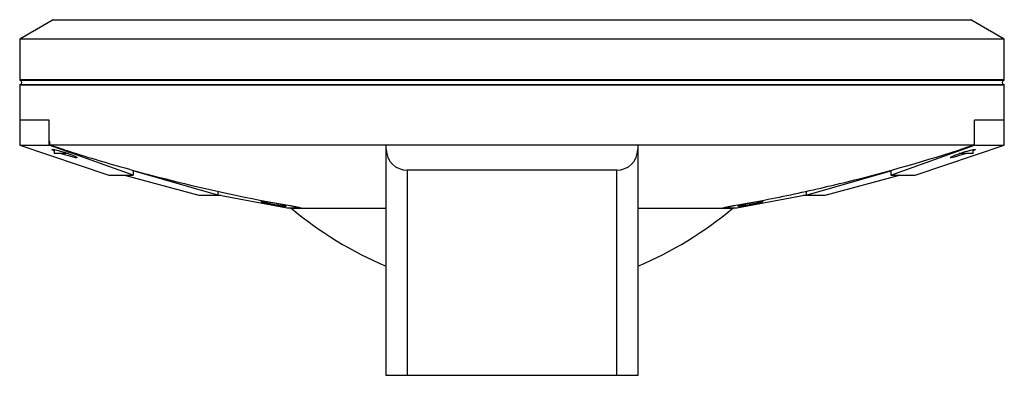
# Paper-space layout '_Derecha' of a CAD drawing. Header units: millimetres. Extents: x -117 to 118, y -91 to -6.
import ezdxf

# ---------------------------------------------------------------- set-up
doc = ezdxf.new("R2010")
doc.units = ezdxf.units.MM

psp = doc.layouts.new('_Derecha')

# ---------------------------------------------------------------- linework, layer by layer
at = {"color": 7, "linetype": 'Continuous', "lineweight": 25}
for p, q in [((-109.5, -5.54), (-117.5, -10.16)), ((-109.5, -5.54), (109.5, -5.54)), ((117.5, -10.16), (109.5, -5.54)), ((-117.5, -10.16), (-117.5, -19.87)), ((117.5, -10.16), (-117.5, -10.16)), ((117.5, -19.87), (117.5, -10.16)), ((-117.5, -21.21), (-117.5, -35.54)), ((117.5, -35.54), (117.5, -21.21)), ((-110.43, -29.54), (-117.5, -29.54)), ((-110.43, -35.54), (-110.43, -29.54)), ((117.5, -29.54), (110.41, -29.54)), ((110.41, -35.54), (110.41, -29.54)), ((-117.5, -35.54), (-96.19, -42.68)), ((-117.5, -35.54), (-110.43, -35.54)), ((-90.4, -42.68), (-110.43, -35.54)), ((110.07, -35.54), (-110.08, -35.54)), ((-109.31, -36.58), (-109.31, -37.54)), ((-105.89, -37.54), (-109.31, -37.54)), ((-30, -90.54), (-30, -35.54)), ((30, -35.54), (30, -90.54)), ((90.39, -42.68), (110.41, -35.54)), ((96.19, -42.68), (117.5, -35.54)), ((110.1, -37.54), (106.76, -37.54)), ((110.1, -37.54), (110.1, -36.58)), ((110.41, -35.54), (117.5, -35.54)), ((-70.24, -47.52), (-90.4, -41.68)), ((-90.4, -41.68), (-90.4, -42.68)), ((25, -41.54), (-25, -41.54)), ((-25, -41.54), (-25, -90.54)), ((25, -90.54), (25, -41.54)), ((70.23, -47.52), (90.39, -41.68)), ((90.39, -41.68), (90.39, -42.68)), ((-96.19, -42.68), (-90.4, -42.68)), ((-92.52, -42.68), (-74.74, -47.52)), ((74.74, -47.52), (92.52, -42.68)), ((90.39, -42.68), (96.19, -42.68)), ((-70.24, -46.52), (-70.24, -47.52)), ((70.23, -46.52), (70.23, -47.52)), ((-74.74, -47.52), (-69.49, -47.52)), ((-70.24, -47.38), (-53.65, -50.54)), ((53.65, -50.54), (70.23, -47.38)), ((69.49, -47.52), (74.74, -47.52)), ((-53.65, -50.54), (-51.32, -50.54)), ((-52.67, -50.62), (-30, -50.62)), ((-51.19, -50.54), (-51.19, -50.33)), ((30, -50.62), (52.67, -50.62)), ((51.31, -50.54), (53.65, -50.54)), ((30, -90.54), (-30, -90.54))]:
    psp.add_line(p, q, dxfattribs=at)
at = {"color": 8, "linetype": 'Continuous', "lineweight": 25}
for p, q in [((-117.5, -19.87), (117.5, -19.87)), ((117.36, -20.06), (-117.36, -20.06)), ((-117.36, -21.02), (117.36, -21.02)), ((117.5, -21.21), (-117.5, -21.21)), ((-50.51, -50.6), (-52.8, -50.6)), ((52.8, -50.6), (50.5, -50.6))]:
    psp.add_line(p, q, dxfattribs=at)
at = {"color": 7, "linetype": 'Continuous', "lineweight": 25, "flags": 128}
for points in [[(-109.31, -36.88), (-109.58, -36.75), (-109.81, -36.59), (-109.7, -36.53), (-109.28, -36.58), (-108.63, -36.72), (-107.78, -36.94), (-106.8, -37.24), (-105.79, -37.58), (-104.87, -37.93), (-104.19, -38.23), (-103.85, -38.44), (-103.86, -38.54), (-104.19, -38.52), (-104.77, -38.4), (-105.56, -38.19), (-106.51, -37.91), (-107.53, -37.57), (-107.53, -37.57)], [(-53.03, -50.54), (-52.97, -50.56), (-52.8, -50.6)], [(-52.8, -50.6), (-52.79, -50.61), (-52.77, -50.61), (-52.75, -50.61), (-52.74, -50.61), (-52.72, -50.62), (-52.7, -50.62), (-52.69, -50.62), (-52.67, -50.62)], [(52.67, -50.62), (52.69, -50.62), (52.7, -50.62), (52.72, -50.62), (52.74, -50.61), (52.75, -50.61), (52.77, -50.61), (52.79, -50.61), (52.8, -50.6)], [(52.8, -50.6), (52.97, -50.56), (53.03, -50.54)]]:
    psp.add_lwpolyline(points, dxfattribs=at)
at = {"color": 7, "linetype": 'Continuous', "lineweight": 25}
for centre, radius, start, end in [((-117.3, -19.87), 0.2, 180, 253.3985), ((-117.3, -21.21), 0.2, 106.6015, 180), ((-117.5, -20.54), 0.5, 286.6015, 73.3985), ((117.5, -20.54), 0.5, 106.6015, 253.3985), ((117.3, -19.87), 0.2, 286.6015, 360), ((117.3, -21.21), 0.2, 0, 73.3985), ((-25, -36.54), 5, 180, 270), ((25, -36.54), 5, 270, 0), ((5.47, 19.03), 90.73, 230.1437, 246.9845), ((-5.47, 19.03), 90.73, 293.0155, 309.8563)]:
    psp.add_arc(centre, radius, start, end, dxfattribs=at)
at = {"color": 8, "linetype": 'Continuous', "lineweight": 25}
for centre, start, end in [((-50.36, -49.68), 229.4589, 260.6963), ((50.35, -49.68), 279.3046, 310.5188)]:
    psp.add_arc(centre, 0.937, start, end, dxfattribs=at)
at = {"color": 7, "linetype": 'Continuous', "lineweight": 25}
for points, knots in [([(-110.43, -34.49), (-110.43, -34.63), (-110.42, -34.76), (-110.38, -35.01), (-110.36, -35.12), (-110.26, -35.42), (-110.17, -35.54), (-110.08, -35.54)], [0, 0, 0, 0, 0.25, 0.25, 0.5, 0.5, 1, 1, 1, 1]), ([(110.07, -35.54), (110.11, -35.54), (110.16, -35.51), (110.25, -35.4), (110.28, -35.32), (110.35, -35.13), (110.37, -35.01), (110.41, -34.76), (110.41, -34.63), (110.41, -34.49)], [0, 0, 0, 0, 0.25, 0.25, 0.5, 0.5, 0.75, 0.75, 1, 1, 1, 1]), ([(-110.08, -35.54), (-105.4, -37.1), (-100.7, -38.57), (-91.26, -41.34), (-86.52, -42.63), (-72.24, -46.24), (-62.65, -48.29), (-52.97, -49.98)], [0, 0, 0, 0, 0.25, 0.25, 0.5, 0.5, 1, 1, 1, 1]), ([(52.97, -49.98), (57.8, -49.13), (62.62, -48.2), (72.21, -46.15), (76.99, -45.04), (91.28, -41.43), (100.72, -38.66), (110.07, -35.54)], [0, 0, 0, 0, 0.25, 0.25, 0.5, 0.5, 1, 1, 1, 1]), ([(105.5, -38.4), (105.29, -38.45), (104.87, -38.54), (104.58, -38.55), (104.59, -38.46), (104.91, -38.27), (105.51, -38.01), (106.36, -37.68), (107.38, -37.32), (108.45, -36.99), (109.42, -36.73), (110.14, -36.56), (110.56, -36.51), (110.64, -36.57), (110.47, -36.69), (110.2, -36.82), (110.1, -36.86)], [0, 0, 0, 0, 0.070447, 0.140954, 0.210391, 0.280652, 0.353833, 0.430889, 0.51121, 0.592645, 0.67237, 0.748409, 0.820667, 0.890706, 0.960772, 1, 1, 1, 1]), ([(108.36, -37.53), (108.28, -37.56), (107.88, -37.7), (107.06, -37.96), (106.15, -38.24), (105.68, -38.35), (105.5, -38.4)], [0, 0, 0, 0, 0.077914, 0.425689, 0.771529, 1, 1, 1, 1]), ([(-59, -49.25), (-59.14, -49.21), (-59.27, -49.18), (-59.49, -49.13), (-59.59, -49.1), (-59.74, -49.06), (-59.8, -49.04), (-59.89, -49.01), (-59.91, -48.99), (-59.92, -48.97), (-59.9, -48.97), (-59.83, -48.96), (-59.77, -48.96), (-59.62, -48.97), (-59.53, -48.98), (-59.31, -49), (-59.19, -49.02), (-58.91, -49.05), (-58.76, -49.07), (-58.43, -49.12), (-58.26, -49.15), (-57.9, -49.2), (-57.71, -49.23), (-57.33, -49.3), (-57.13, -49.33), (-56.74, -49.4), (-56.55, -49.44), (-56.17, -49.51), (-55.98, -49.55), (-55.62, -49.63), (-55.45, -49.66), (-55.12, -49.73), (-54.96, -49.77), (-54.68, -49.83), (-54.56, -49.87), (-54.33, -49.93), (-54.24, -49.95), (-54.08, -50), (-54.02, -50.02), (-53.94, -50.06), (-53.92, -50.07), (-53.91, -50.09), (-53.93, -50.1), (-54, -50.11), (-54.05, -50.11), (-54.2, -50.1), (-54.3, -50.09), (-54.51, -50.06), (-54.63, -50.05), (-54.91, -50.01), (-55.06, -49.99), (-55.39, -49.94), (-55.56, -49.91), (-55.92, -49.85), (-56.11, -49.81), (-56.49, -49.75), (-56.69, -49.71), (-57.08, -49.64), (-57.27, -49.6), (-57.65, -49.53), (-57.84, -49.49), (-58.38, -49.38), (-58.72, -49.31), (-59, -49.25)], [0, 0, 0, 0, 0.03125, 0.03125, 0.0625, 0.0625, 0.09375, 0.09375, 0.125, 0.125, 0.15625, 0.15625, 0.1875, 0.1875, 0.21875, 0.21875, 0.25, 0.25, 0.28125, 0.28125, 0.3125, 0.3125, 0.34375, 0.34375, 0.375, 0.375, 0.40625, 0.40625, 0.4375, 0.4375, 0.46875, 0.46875, 0.5, 0.5, 0.53125, 0.53125, 0.5625, 0.5625, 0.59375, 0.59375, 0.625, 0.625, 0.65625, 0.65625, 0.6875, 0.6875, 0.71875, 0.71875, 0.75, 0.75, 0.78125, 0.78125, 0.8125, 0.8125, 0.84375, 0.84375, 0.875, 0.875, 0.90625, 0.90625, 0.9375, 0.9375, 1, 1, 1, 1]), ([(54.83, -50.02), (54.69, -50.04), (54.56, -50.06), (54.34, -50.08), (54.24, -50.09), (54.08, -50.11), (54.02, -50.11), (53.94, -50.1), (53.92, -50.1), (53.91, -50.07), (53.99, -50.03), (54.21, -49.96), (54.3, -49.94), (54.52, -49.88), (54.64, -49.85), (54.91, -49.78), (55.06, -49.75), (55.39, -49.68), (55.56, -49.64), (56.09, -49.53), (56.48, -49.45), (57.07, -49.35), (57.26, -49.31), (57.64, -49.25), (57.83, -49.21), (58.2, -49.16), (58.37, -49.13), (58.7, -49.08), (58.86, -49.06), (59.14, -49.02), (59.27, -49.01), (59.5, -48.98), (59.59, -48.97), (59.75, -48.96), (59.81, -48.96), (59.89, -48.97), (59.91, -48.97), (59.92, -48.99), (59.9, -49), (59.83, -49.03), (59.77, -49.05), (59.62, -49.09), (59.53, -49.12), (59.32, -49.17), (59.19, -49.2), (58.92, -49.27), (58.77, -49.3), (58.45, -49.37), (58.27, -49.4), (57.92, -49.48), (57.73, -49.51), (57.35, -49.59), (57.15, -49.62), (56.77, -49.7), (56.57, -49.73), (56.19, -49.8), (56, -49.83), (55.45, -49.93), (55.12, -49.98), (54.83, -50.02)], [0, 0, 0, 0, 0.03125, 0.03125, 0.0625, 0.0625, 0.09375, 0.09375, 0.125, 0.125, 0.1875, 0.1875, 0.21875, 0.21875, 0.25, 0.25, 0.28125, 0.28125, 0.3125, 0.3125, 0.375, 0.375, 0.40625, 0.40625, 0.4375, 0.4375, 0.46875, 0.46875, 0.5, 0.5, 0.53125, 0.53125, 0.5625, 0.5625, 0.59375, 0.59375, 0.625, 0.625, 0.65625, 0.65625, 0.6875, 0.6875, 0.71875, 0.71875, 0.75, 0.75, 0.78125, 0.78125, 0.8125, 0.8125, 0.84375, 0.84375, 0.875, 0.875, 0.90625, 0.90625, 0.9375, 0.9375, 1, 1, 1, 1]), ([(-51.32, -50.54), (-51.26, -50.54), (-51.23, -50.54), (-51.19, -50.52), (-51.18, -50.51), (-51.22, -50.48), (-51.25, -50.46), (-51.35, -50.42), (-51.43, -50.4), (-51.6, -50.35), (-51.7, -50.32), (-51.93, -50.26), (-52.06, -50.23), (-52.48, -50.13), (-52.81, -50.06), (-53.16, -49.98)], [0, 0, 0, 0, 0.125, 0.125, 0.25, 0.25, 0.375, 0.375, 0.5, 0.5, 0.625, 0.625, 0.75, 0.75, 1, 1, 1, 1]), ([(-52.99, -49.97), (-52.98, -49.98), (-52.68, -50.03), (-52.14, -50.13), (-51.45, -50.26), (-50.96, -50.38), (-50.72, -50.44), (-50.62, -50.47), (-50.64, -50.46), (-50.64, -50.46)], [0, 0, 0, 0, 0.008607, 0.241458, 0.471023, 0.698401, 0.8779, 0.995134, 1, 1, 1, 1]), ([(-52.97, -49.98), (-52.5, -50.06), (-52.05, -50.14), (-51.49, -50.25), (-51.32, -50.29), (-51.01, -50.36), (-50.87, -50.39), (-50.65, -50.45), (-50.55, -50.48), (-50.42, -50.52), (-50.37, -50.54), (-50.33, -50.57), (-50.33, -50.58), (-50.38, -50.6), (-50.43, -50.6), (-50.51, -50.6)], [0, 0, 0, 0, 0.25, 0.25, 0.375, 0.375, 0.5, 0.5, 0.625, 0.625, 0.75, 0.75, 0.875, 0.875, 1, 1, 1, 1]), ([(50.5, -50.6), (50.43, -50.6), (50.38, -50.6), (50.32, -50.58), (50.32, -50.57), (50.37, -50.54), (50.41, -50.52), (50.55, -50.47), (50.64, -50.45), (50.87, -50.39), (51.01, -50.36), (51.32, -50.29), (51.49, -50.25), (51.87, -50.18), (52.07, -50.14), (52.5, -50.06), (52.73, -50.02), (52.97, -49.98)], [0, 0, 0, 0, 0.125, 0.125, 0.25, 0.25, 0.375, 0.375, 0.5, 0.5, 0.625, 0.625, 0.75, 0.75, 0.875, 0.875, 1, 1, 1, 1]), ([(50.64, -50.46), (50.64, -50.46), (50.63, -50.47), (50.71, -50.44), (50.92, -50.38), (51.34, -50.29), (51.95, -50.16), (52.52, -50.06), (52.9, -49.99), (53, -49.97)], [0, 0, 0, 0, 0.017985, 0.122648, 0.2804, 0.47931, 0.696808, 0.925772, 1, 1, 1, 1]), ([(53.16, -49.98), (52.98, -50.02), (52.81, -50.05), (52.49, -50.12), (52.34, -50.16), (52.05, -50.23), (51.92, -50.26), (51.69, -50.32), (51.59, -50.35), (51.42, -50.4), (51.35, -50.42), (51.25, -50.46), (51.21, -50.48), (51.18, -50.51), (51.18, -50.52), (51.22, -50.54), (51.26, -50.54), (51.31, -50.54)], [0, 0, 0, 0, 0.125, 0.125, 0.25, 0.25, 0.375, 0.375, 0.5, 0.5, 0.625, 0.625, 0.75, 0.75, 0.875, 0.875, 1, 1, 1, 1])]:
    psp.add_open_spline(points, degree=3, knots=knots, dxfattribs=at)

doc.saveas('drawing.dxf')
